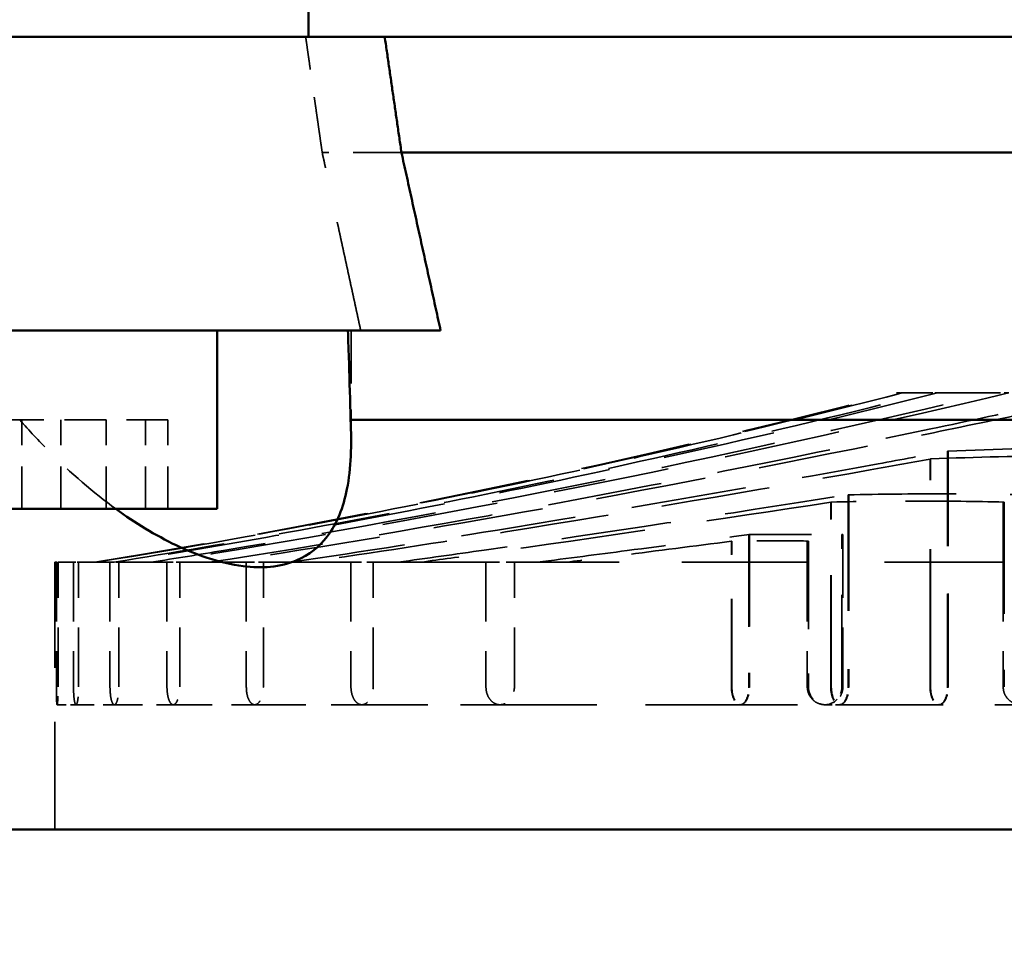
# Model space of a CAD drawing. Header units: millimetres. Extents: x -34725 to 178350, y -13707 to 126150.
# Tile 134 of 256: x 44972 to 45083, y 8165 to 8268. Entities that reach past the tile are written whole.
import ezdxf

# ---------------------------------------------------------------- set-up
doc = ezdxf.new("R2010")
doc.units = ezdxf.units.MM
doc.linetypes.add('DASHED', pattern=[0.75, 0.5, -0.25])
doc.layers.get('Defpoints').update_dxf_attribs({"linetype": 'CONTINUOUS'})
for name, color, linetype, lineweight in [('AM_0', 7, 'CONTINUOUS', 50), ('AM_5', 3, 'CONTINUOUS', 25), ('P-AM_0', 7, 'CONTINUOUS', 50), ('Sichtbar (ISO)', 7, 'CONTINUOUS', 50), ('Verdeckt (ISO)', 7, 'DASHED', 35)]:
    doc.layers.add(name, color=color, linetype=linetype, lineweight=lineweight)
doc.styles.get("Standard").update_dxf_attribs({"font": 'isocp.shx'})
doc.dimstyles.new('AM_ISO', dxfattribs={"dimtxt": 3.5, "dimasz": 2.5, "dimexe": 2, "dimexo": 1, "dimgap": 0.6, "dimtad": 1, "dimdsep": 46, "dimtxsty": 'Standard', "dimcen": 0, "dimclrd": 256, "dimclre": 256, "dimclrt": 2, "dimadec": 0, "dimazin": 2, "dimtp": 0.1, "dimtm": 0.1, "dimtfac": 0.71, "dimtmove": 0, "dimatfit": 3, "dimfxl": 1, "dimtfill": 1, "dimtfillclr": 256, "dimlwd": -1, "dimlwe": -1, "dimarcsym": 0})

# ---------------------------------------------------------------- blocks, each defined once
blk = doc.blocks.new('*D66')
at = {"layer": 'AM_5', "transparency": 16777216}
for p, q in [((42676.9, 5358.19), (42676.9, 9633.73)), ((49596.9, 4508.19), (49596.9, 9633.73)), ((43051.9, 9333.73), (49221.9, 9333.73))]:
    blk.add_line(p, q, dxfattribs=at)
for points in [[(43051.9, 9396.23), (43051.9, 9271.23), (42676.9, 9333.73)], [(49221.9, 9396.23), (49221.9, 9271.23), (49596.9, 9333.73)]]:
    blk.add_solid(points, dxfattribs=at)
at = {"layer": 'Defpoints', "color": 0, "transparency": 16777216}
for p in [(49596.9, 9333.73), (42676.9, 5208.19), (49596.9, 4358.19)]:
    blk.add_point(p, dxfattribs=at)
at = {"layer": 'AM_5', "color": 2, "transparency": 16777216, "insert": (47122.13, 9817.38), "char_height": 525, "attachment_point": 5, "bg_fill": 3, "box_fill_scale": 1.1, "bg_fill_color": 256, "bg_fill_true_color": 13158600, "bg_fill_transparency": 0}
blk.add_mtext('6920', dxfattribs=at)
blk = doc.blocks.new('A$C5cacc3fa')
at = {"layer": 'Sichtbar (ISO)'}
for p, q in [((-1547.33, -2628.79), (-1547.33, -2108.79)), ((-1491.33, -2114.89), (-1491.33, -2149.63)), ((-1458.33, -2114.89), (-1458.33, -2149.63)), ((-1511.33, -2127.52), (-1511.33, -2157.52)), ((-1491.33, -2152.05), (-1491.33, -2149.63)), ((-1458.33, -2149.63), (-1458.33, -2152.05)), ((-1491.33, -2152.05), (-1491.33, -2182.62)), ((-1458.33, -2152.05), (-1458.33, -2176.34)), ((-1491.33, -2157.52), (-1511.33, -2157.52)), ((-1438.33, -2167.8), (-1458.33, -2167.8)), ((-1501.33, -2342.52), (-1501.33, -2172.5)), ((-1458.33, -2340.76), (-1458.33, -2176.34)), ((-1471.33, -2340.2), (-1471.33, -2178.22))]:
    blk.add_line(p, q, dxfattribs=at)
for points, knots in [([(-1501.33, -2172.5), (-1504.15, -2172.65), (-1506.79, -2172.56), (-1511.17, -2171.69), (-1512.99, -2170.98), (-1515.61, -2169), (-1516.52, -2167.86), (-1517.49, -2165.57), (-1517.74, -2164.58), (-1517.93, -2162.54), (-1517.9, -2161.51), (-1517.61, -2159.14), (-1517.29, -2157.78), (-1516.07, -2154.09), (-1514.93, -2151.75), (-1512.88, -2148.36), (-1512.15, -2147.25), (-1511.33, -2146.13)], [-76.122252, -76.122252, -76.122252, -76.122252, -73.81835, -73.81835, -71.778538, -71.778538, -70.113111, -70.113111, -69.048394, -69.048394, -68.090703, -68.090703, -66.920622, -66.920622, -64.965991, -64.965991, -64.029155, -64.029155, -64.029155, -64.029155]), ([(-1491.33, -2172.2), (-1492.53, -2172.25), (-1493.73, -2172.29), (-1497.06, -2172.4), (-1499.2, -2172.46), (-1501.33, -2172.5)], [3.0150004, 3.0150004, 3.0150004, 3.0150004, 3.3549461, 3.3549461, 3.9628977, 3.9628977, 3.9628977, 3.9628977])]:
    blk.add_open_spline(points, degree=3, knots=knots, dxfattribs=at)
for points, weights in [([(-1458.33, -2176.34), (-1464.85, -2177.28), (-1471.33, -2178.22)], [1, 1.00000598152, 1]), ([(-1471.33, -2178.22), (-1481.42, -2180.44), (-1491.33, -2182.62)], [1, 1.00003339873, 1])]:
    blk.add_rational_spline(points, weights, degree=2, dxfattribs=at)
at = {"layer": 'Verdeckt (ISO)', "ltscale": 9.347156}
for p, q in [((-1501.33, -2135.58), (-1501.33, -2133.03)), ((-1501.33, -2145.06), (-1501.33, -2135.58)), ((-1501.33, -2152), (-1501.33, -2145.06))]:
    blk.add_line(p, q, dxfattribs=at)
at = {"layer": 'Verdeckt (ISO)', "ltscale": 9.523383}
for p, q in [((-1511.33, -2135.58), (-1501.33, -2135.58)), ((-1511.33, -2139.98), (-1501.33, -2139.98)), ((-1511.33, -2145.06), (-1501.33, -2145.06)), ((-1511.33, -2149.46), (-1501.33, -2149.46)), ((-1511.33, -2152), (-1501.33, -2152))]:
    blk.add_line(p, q, dxfattribs=at)
at = {"layer": 'Verdeckt (ISO)', "ltscale": 24.189648}
blk.add_line((-1547.33, -2139.29), (-1517.33, -2139.29), dxfattribs=at)
at = {"layer": 'Verdeckt (ISO)', "ltscale": 8.573233}
blk.add_line((-1517.33, -2139.47), (-1517.33, -2139.29), dxfattribs=at)
at = {"layer": 'Verdeckt (ISO)', "ltscale": 2.019995}
blk.add_line((-1533.33, -2139.55), (-1533.33, -2141.67), dxfattribs=at)
at = {"layer": 'Verdeckt (ISO)', "ltscale": 13.332776}
for p, q in [((-1517.33, -2139.47), (-1531.33, -2139.47)), ((-1531.33, -2139.66), (-1517.33, -2139.66)), ((-1517.33, -2141.39), (-1531.33, -2141.39)), ((-1531.33, -2141.97), (-1517.33, -2141.97)), ((-1517.33, -2145.49), (-1531.33, -2145.49)), ((-1531.33, -2146.48), (-1517.33, -2146.48)), ((-1517.33, -2151.89), (-1531.33, -2151.89)), ((-1531.33, -2153.32), (-1517.33, -2153.32)), ((-1517.33, -2160.8), (-1531.33, -2160.8)), ((-1531.33, -2162.71), (-1517.33, -2162.71)), ((-1517.33, -2172.55), (-1531.33, -2172.55)), ((-1531.33, -2175.03), (-1517.33, -2175.03)), ((-1517.33, -2187.71), (-1531.33, -2187.71)), ((-1531.33, -2190.9), (-1517.33, -2190.9)), ((-1517.33, -2223.79), (-1531.33, -2223.79)), ((-1531.33, -2227.79), (-1517.33, -2227.79)), ((-1517.33, -2245.79), (-1531.33, -2245.79))]:
    blk.add_line(p, q, dxfattribs=at)
at = {"layer": 'Verdeckt (ISO)', "ltscale": 0.182702}
blk.add_line((-1517.33, -2139.47), (-1517.33, -2139.66), dxfattribs=at)
at = {"layer": 'Verdeckt (ISO)', "ltscale": 21.877224}
blk.add_line((-1517.33, -2141.39), (-1517.33, -2139.66), dxfattribs=at)
at = {"layer": 'Verdeckt (ISO)', "ltscale": 0.55343}
blk.add_line((-1517.33, -2141.39), (-1517.33, -2141.97), dxfattribs=at)
at = {"layer": 'Verdeckt (ISO)', "ltscale": 4.097777}
blk.add_line((-1533.33, -2141.67), (-1533.33, -2145.98), dxfattribs=at)
at = {"layer": 'Verdeckt (ISO)', "ltscale": 22.188759}
blk.add_line((-1517.33, -2145.49), (-1517.33, -2141.97), dxfattribs=at)
at = {"layer": 'Verdeckt (ISO)', "ltscale": 6.299582}
blk.add_line((-1533.33, -2145.98), (-1533.33, -2152.59), dxfattribs=at)
at = {"layer": 'Verdeckt (ISO)', "ltscale": 0.940269}
blk.add_line((-1517.33, -2145.49), (-1517.33, -2146.48), dxfattribs=at)
at = {"layer": 'Verdeckt (ISO)', "ltscale": 22.739004}
blk.add_line((-1517.33, -2151.89), (-1517.33, -2146.48), dxfattribs=at)
at = {"layer": 'Verdeckt (ISO)', "ltscale": 8.712307}
blk.add_line((-1533.33, -2152.59), (-1533.33, -2161.74), dxfattribs=at)
at = {"layer": 'Verdeckt (ISO)', "ltscale": 1.356705}
blk.add_line((-1517.33, -2151.89), (-1517.33, -2153.32), dxfattribs=at)
at = {"layer": 'Verdeckt (ISO)', "ltscale": 23.58321}
blk.add_line((-1517.33, -2160.8), (-1517.33, -2153.32), dxfattribs=at)
at = {"layer": 'Verdeckt (ISO)', "ltscale": 1.821458}
blk.add_line((-1517.33, -2160.8), (-1517.33, -2162.71), dxfattribs=at)
at = {"layer": 'Verdeckt (ISO)', "ltscale": 11.464278}
blk.add_line((-1533.33, -2161.74), (-1533.33, -2173.78), dxfattribs=at)
at = {"layer": 'Verdeckt (ISO)', "ltscale": 24.821342}
blk.add_line((-1517.33, -2172.55), (-1517.33, -2162.71), dxfattribs=at)
at = {"layer": 'Verdeckt (ISO)', "ltscale": 10.867478}
blk.add_line((-1471.33, -2178.22), (-1471.33, -2169.32), dxfattribs=at)
at = {"layer": 'Verdeckt (ISO)', "ltscale": 2.363717}
blk.add_line((-1517.33, -2172.55), (-1517.33, -2175.03), dxfattribs=at)
at = {"layer": 'Verdeckt (ISO)', "ltscale": 11.839312}
blk.add_line((-1491.33, -2172.57), (-1503.76, -2172.57), dxfattribs=at)
at = {"layer": 'Verdeckt (ISO)', "ltscale": 14.769024}
blk.add_line((-1533.33, -2173.78), (-1533.33, -2189.29), dxfattribs=at)
at = {"layer": 'Verdeckt (ISO)', "ltscale": 26.638676}
for p, q in [((-1517.33, -2187.71), (-1517.33, -2175.03)), ((-1517.33, -2245.79), (-1517.33, -2227.79))]:
    blk.add_line(p, q, dxfattribs=at)
at = {"layer": 'Verdeckt (ISO)', "ltscale": 3.034942}
blk.add_line((-1517.33, -2187.71), (-1517.33, -2190.9), dxfattribs=at)
at = {"layer": 'Verdeckt (ISO)', "ltscale": 21.768898}
blk.add_line((-1533.33, -2189.29), (-1533.33, -2216.28), dxfattribs=at)
at = {"layer": 'Verdeckt (ISO)', "ltscale": 28.177946}
blk.add_line((-1517.33, -2223.79), (-1517.33, -2190.9), dxfattribs=at)
at = {"layer": 'Verdeckt (ISO)', "ltscale": 19.787109}
blk.add_line((-1531.33, -2215.27), (-1514.97, -2215.27), dxfattribs=at)
at = {"layer": 'Verdeckt (ISO)', "ltscale": 19.815084}
for p, q in [((-1531.33, -2215.33), (-1514.95, -2215.33)), ((-1514.95, -2223.91), (-1531.33, -2223.91))]:
    blk.add_line(p, q, dxfattribs=at)
at = {"layer": 'Verdeckt (ISO)', "ltscale": 12.801457}
blk.add_line((-1533.33, -2216.28), (-1533.33, -2225.79), dxfattribs=at)
at = {"layer": 'Verdeckt (ISO)', "ltscale": 20.676773}
for p, q in [((-1514.23, -2217.24), (-1531.33, -2217.24)), ((-1531.33, -2227.67), (-1514.23, -2227.67))]:
    blk.add_line(p, q, dxfattribs=at)
at = {"layer": 'Verdeckt (ISO)', "ltscale": 20.705349}
blk.add_line((-1514.21, -2217.3), (-1531.33, -2217.3), dxfattribs=at)
at = {"layer": 'Verdeckt (ISO)', "ltscale": 22.589703}
blk.add_line((-1517.33, -2223.79), (-1514.97, -2223.79), dxfattribs=at)
at = {"layer": 'Verdeckt (ISO)', "ltscale": 1.570911}
blk.add_line((-1533.33, -2225.79), (-1533.33, -2227.44), dxfattribs=at)
at = {"layer": 'Verdeckt (ISO)', "ltscale": 25.080122}
blk.add_line((-1531.33, -2226.43), (-1510.59, -2226.43), dxfattribs=at)
at = {"layer": 'Verdeckt (ISO)', "ltscale": 25.111382}
for p, q in [((-1531.33, -2226.49), (-1510.57, -2226.49)), ((-1510.57, -2245.91), (-1531.33, -2245.91))]:
    blk.add_line(p, q, dxfattribs=at)
at = {"layer": 'Verdeckt (ISO)', "ltscale": 23.205763}
blk.add_line((-1533.33, -2227.44), (-1533.33, -2247.79), dxfattribs=at)
at = {"layer": 'Verdeckt (ISO)', "ltscale": 29.090322}
blk.add_line((-1514.21, -2227.79), (-1517.33, -2227.79), dxfattribs=at)
at = {"layer": 'Verdeckt (ISO)', "ltscale": 26.072294}
blk.add_line((-1509.77, -2228.39), (-1531.33, -2228.39), dxfattribs=at)
at = {"layer": 'Verdeckt (ISO)', "ltscale": 26.104095}
blk.add_line((-1509.75, -2228.45), (-1531.33, -2228.45), dxfattribs=at)
at = {"layer": 'Verdeckt (ISO)', "ltscale": 8.577396}
blk.add_line((-1498.33, -2234.09), (-1498.33, -2233.79), dxfattribs=at)
at = {"layer": 'Verdeckt (ISO)', "ltscale": 0.311365}
blk.add_line((-1498.33, -2234.09), (-1498.33, -2234.42), dxfattribs=at)
at = {"layer": 'Verdeckt (ISO)', "ltscale": 22.08386}
blk.add_line((-1498.33, -2237.4), (-1498.33, -2234.42), dxfattribs=at)
at = {"layer": 'Verdeckt (ISO)', "ltscale": 30.925901}
blk.add_line((-1531.33, -2237.58), (-1505.76, -2237.58), dxfattribs=at)
at = {"layer": 'Verdeckt (ISO)', "ltscale": 30.960028}
blk.add_line((-1531.33, -2237.64), (-1505.73, -2237.64), dxfattribs=at)
at = {"layer": 'Verdeckt (ISO)', "ltscale": 0.960337}
blk.add_line((-1498.33, -2237.4), (-1498.33, -2238.41), dxfattribs=at)
at = {"layer": 'Verdeckt (ISO)', "ltscale": 23.054117}
blk.add_line((-1498.33, -2244.63), (-1498.33, -2238.41), dxfattribs=at)
at = {"layer": 'Verdeckt (ISO)', "ltscale": 21.337854}
blk.add_line((-1504.87, -2239.55), (-1531.33, -2239.55), dxfattribs=at)
at = {"layer": 'Verdeckt (ISO)', "ltscale": 21.360899}
blk.add_line((-1504.84, -2239.61), (-1531.33, -2239.61), dxfattribs=at)
at = {"layer": 'Verdeckt (ISO)', "ltscale": 1.699572}
blk.add_line((-1498.33, -2244.63), (-1498.33, -2246.41), dxfattribs=at)
at = {"layer": 'Verdeckt (ISO)', "ltscale": 28.138655}
blk.add_line((-1517.33, -2245.79), (-1510.59, -2245.79), dxfattribs=at)
at = {"layer": 'Verdeckt (ISO)', "ltscale": 24.731554}
blk.add_arc((-531.41, -1982.66), 999, 189.28203, 194.55945, dxfattribs=at)
at = {"layer": 'Verdeckt (ISO)', "ltscale": 3.175662}
for centre, start_param, end_param in [((-1531.33, -2216.28), 1.570806, 3.141593), ((-1531.33, -2216.28), 3.141593, 4.712379), ((-1531.33, -2227.44), 1.570806, 3.141593), ((-1531.33, -2227.44), 3.141593, 4.712379), ((-1531.33, -2238.59), 1.570806, 3.141593), ((-1531.33, -2238.59), 3.141593, 4.712379)]:
    blk.add_ellipse(centre, major_axis=(2, 0), ratio=0.507028, start_param=start_param, end_param=end_param, dxfattribs=at)
at = {"layer": 'Verdeckt (ISO)', "ltscale": 3.07027}
for centre, major_axis, ratio, start_param, end_param in [((-1531.33, -2216.28), (2, 0), 0.475801, 1.570806, 3.141593), ((-1531.33, -2216.28), (2, 0), 0.475801, 3.141593, 4.712379), ((-1531.33, -2225.79), (-2, 0), 0.938412, 4.712399, 6.283185), ((-1531.33, -2225.79), (-2, 0), 0.938412, 0, 1.570786), ((-1531.33, -2227.44), (2, 0), 0.475801, 1.570806, 3.141593), ((-1531.33, -2227.44), (2, 0), 0.475801, 3.141593, 4.712379), ((-1531.33, -2238.59), (2, 0), 0.475801, 1.570806, 3.141593), ((-1531.33, -2238.59), (2, 0), 0.475801, 3.141593, 4.712379)]:
    blk.add_ellipse(centre, major_axis=major_axis, ratio=ratio, start_param=start_param, end_param=end_param, dxfattribs=at)
at = {"layer": 'Verdeckt (ISO)', "ltscale": 14.09674}
blk.add_open_spline([(-1511.33, -2146.13), (-1509.53, -2143.65), (-1507.37, -2141.12), (-1503.73, -2137.51), (-1502.56, -2136.43), (-1501.33, -2135.35)], degree=3, knots=[-64.029155, -64.029155, -64.029155, -64.029155, -61.964411, -61.964411, -61.07507, -61.07507, -61.07507, -61.07507], dxfattribs=at)
at = {"layer": 'Verdeckt (ISO)', "ltscale": 5.98706}
blk.add_open_spline([(-1531.33, -2139.47), (-1531.46, -2139.47), (-1531.59, -2139.47), (-1531.71, -2139.47), (-1531.84, -2139.47), (-1531.97, -2139.47), (-1532.09, -2139.47), (-1532.22, -2139.47), (-1532.34, -2139.48), (-1532.45, -2139.48), (-1532.55, -2139.48), (-1532.65, -2139.49), (-1532.74, -2139.49), (-1532.83, -2139.49), (-1532.92, -2139.5), (-1532.99, -2139.5), (-1533.06, -2139.51), (-1533.13, -2139.51), (-1533.18, -2139.52), (-1533.23, -2139.52), (-1533.27, -2139.53), (-1533.29, -2139.54), (-1533.32, -2139.54), (-1533.33, -2139.55), (-1533.33, -2139.55), (-1533.33, -2139.56), (-1533.32, -2139.57), (-1533.29, -2139.57), (-1533.27, -2139.58), (-1533.23, -2139.59), (-1533.18, -2139.59), (-1533.13, -2139.6), (-1533.06, -2139.6), (-1532.99, -2139.61), (-1532.92, -2139.62), (-1532.83, -2139.62), (-1532.74, -2139.63), (-1532.65, -2139.63), (-1532.55, -2139.63), (-1532.45, -2139.64), (-1532.34, -2139.64), (-1532.22, -2139.65), (-1532.09, -2139.65), (-1531.97, -2139.65), (-1531.84, -2139.65), (-1531.71, -2139.66), (-1531.59, -2139.66), (-1531.46, -2139.66), (-1531.33, -2139.66)], degree=3, knots=[6.030508, 6.030508, 6.030508, 6.030508, 6.407148, 6.407148, 6.407148, 6.783808, 6.783808, 6.783808, 7.160468, 7.160468, 7.160468, 7.537128, 7.537128, 7.537128, 7.914212, 7.914212, 7.914212, 8.291295, 8.291295, 8.291295, 8.668379, 8.668379, 8.668379, 9.045463, 9.045463, 9.045463, 9.422669, 9.422669, 9.422669, 9.799875, 9.799875, 9.799875, 10.177081, 10.177081, 10.177081, 10.554288, 10.554288, 10.554288, 10.93096, 10.93096, 10.93096, 11.307632, 11.307632, 11.307632, 11.684304, 11.684304, 11.684304, 12.060956, 12.060956, 12.060956, 12.060956], dxfattribs=at)
at = {"layer": 'Verdeckt (ISO)', "ltscale": 6.014274}
blk.add_open_spline([(-1531.33, -2141.39), (-1531.58, -2141.39), (-1531.85, -2141.4), (-1532.34, -2141.43), (-1532.56, -2141.45), (-1532.92, -2141.5), (-1533.07, -2141.53), (-1533.28, -2141.6), (-1533.33, -2141.64), (-1533.33, -2141.71), (-1533.28, -2141.75), (-1533.08, -2141.82), (-1532.92, -2141.86), (-1532.57, -2141.91), (-1532.34, -2141.93), (-1531.85, -2141.97), (-1531.58, -2141.97), (-1531.33, -2141.97)], degree=3, knots=[0.000002, 0.000002, 0.000002, 0.000002, 0.075293, 0.075293, 0.150586, 0.150586, 0.226719, 0.226719, 0.3028521, 0.3028521, 0.3788412, 0.3788412, 0.4548303, 0.4548303, 0.5303508, 0.5303508, 0.6058694, 0.6058694, 0.6058694, 0.6058694], dxfattribs=at)
at = {"layer": 'Verdeckt (ISO)', "ltscale": 24.763113}
blk.add_open_spline([(-1517.33, -2143.97), (-1515.59, -2154.61), (-1513.72, -2164.99), (-1510.3, -2182.45), (-1508.69, -2190.23), (-1505.19, -2206.12), (-1503.3, -2214.23), (-1500.34, -2226.25), (-1499.34, -2230.18), (-1498.33, -2234.09)], degree=3, knots=[718.542701, 718.542701, 718.542701, 718.542701, 721.607486, 721.607486, 723.878633, 723.878633, 726.14978, 726.14978, 727.25695, 727.25695, 727.25695, 727.25695], dxfattribs=at)
at = {"layer": 'Verdeckt (ISO)', "ltscale": 24.797564}
blk.add_open_spline([(-1498.33, -2234.42), (-1499.56, -2229.65), (-1500.77, -2224.83), (-1503.89, -2211.99), (-1505.74, -2203.96), (-1509.17, -2188.2), (-1510.74, -2180.49), (-1513.98, -2163.76), (-1515.71, -2154.07), (-1517.33, -2144.17)], degree=3, knots=[13.311395, 13.311395, 13.311395, 13.311395, 14.666321, 14.666321, 16.91655, 16.91655, 19.166779, 19.166779, 22.028474, 22.028474, 22.028474, 22.028474], dxfattribs=at)
at = {"layer": 'Verdeckt (ISO)', "ltscale": 6.072949}
blk.add_open_spline([(-1531.33, -2145.49), (-1531.58, -2145.49), (-1531.85, -2145.51), (-1532.34, -2145.55), (-1532.56, -2145.59), (-1532.92, -2145.67), (-1533.07, -2145.73), (-1533.28, -2145.85), (-1533.33, -2145.92), (-1533.33, -2146.04), (-1533.28, -2146.11), (-1533.08, -2146.23), (-1532.92, -2146.29), (-1532.57, -2146.38), (-1532.34, -2146.42), (-1531.85, -2146.47), (-1531.58, -2146.48), (-1531.33, -2146.48)], degree=3, knots=[0.000002, 0.000002, 0.000002, 0.000002, 0.0752166, 0.0752166, 0.1504332, 0.1504332, 0.2280883, 0.2280883, 0.3057434, 0.3057434, 0.3829186, 0.3829186, 0.4600939, 0.4600939, 0.5359396, 0.5359396, 0.6117833, 0.6117833, 0.6117833, 0.6117833], dxfattribs=at)
at = {"layer": 'Verdeckt (ISO)', "ltscale": 25.115316}
blk.add_open_spline([(-1517.33, -2145.94), (-1516.25, -2152.6), (-1515.12, -2159.15), (-1512.67, -2172.66), (-1511.24, -2180.12), (-1508.13, -2195.35), (-1506.46, -2203.12), (-1502.66, -2219.83), (-1500.51, -2228.76), (-1498.33, -2237.4)], degree=3, knots=[718.061498, 718.061498, 718.061498, 718.061498, 720.011, 720.011, 722.180513, 722.180513, 724.350026, 724.350026, 726.855715, 726.855715, 726.855715, 726.855715], dxfattribs=at)
at = {"layer": 'Verdeckt (ISO)', "ltscale": 25.224432}
blk.add_open_spline([(-1498.33, -2238.41), (-1500.71, -2228.91), (-1503.07, -2219.02), (-1507, -2201.39), (-1508.64, -2193.67), (-1511.68, -2178.54), (-1513.08, -2171.13), (-1515.37, -2158.33), (-1516.37, -2152.48), (-1517.33, -2146.53)], degree=3, knots=[12.795106, 12.795106, 12.795106, 12.795106, 15.56959, 15.56959, 17.723418, 17.723418, 19.877245, 19.877245, 21.622947, 21.622947, 21.622947, 21.622947], dxfattribs=at)
at = {"layer": 'Verdeckt (ISO)', "ltscale": 25.915924}
blk.add_open_spline([(-1517.33, -2150.12), (-1516.9, -2152.85), (-1516.46, -2155.55), (-1513.72, -2171.97), (-1510.93, -2187.04), (-1504.81, -2216.71), (-1501.51, -2231.32), (-1498.33, -2244.63)], degree=3, knots=[717.502446, 717.502446, 717.502446, 717.502446, 718.315889, 718.315889, 722.495771, 722.495771, 726.581419, 726.581419, 726.581419, 726.581419], dxfattribs=at)
at = {"layer": 'Verdeckt (ISO)', "ltscale": 26.120176}
blk.add_open_spline([(-1498.33, -2246.41), (-1498.52, -2245.59), (-1498.72, -2244.77), (-1502.06, -2230.47), (-1505.37, -2215.6), (-1511.4, -2185.76), (-1514.13, -2170.77), (-1516.69, -2155.13), (-1517.01, -2153.14), (-1517.33, -2151.13)], degree=3, knots=[11.779552, 11.779552, 11.779552, 11.779552, 12.031228, 12.031228, 16.184999, 16.184999, 20.33877, 20.33877, 20.940117, 20.940117, 20.940117, 20.940117], dxfattribs=at)
at = {"layer": 'Verdeckt (ISO)', "ltscale": 6.168282}
blk.add_open_spline([(-1531.33, -2151.89), (-1531.58, -2151.89), (-1531.85, -2151.91), (-1532.33, -2151.98), (-1532.55, -2152.03), (-1532.91, -2152.15), (-1533.07, -2152.23), (-1533.28, -2152.41), (-1533.33, -2152.5), (-1533.33, -2152.68), (-1533.28, -2152.78), (-1533.08, -2152.95), (-1532.92, -2153.04), (-1532.57, -2153.16), (-1532.35, -2153.22), (-1531.85, -2153.3), (-1531.58, -2153.32), (-1531.33, -2153.32)], degree=3, knots=[0.000002, 0.000002, 0.000002, 0.000002, 0.0751017, 0.0751017, 0.1502034, 0.1502034, 0.2303349, 0.2303349, 0.3104664, 0.3104664, 0.389558, 0.389558, 0.4686496, 0.4686496, 0.5450246, 0.5450246, 0.6213976, 0.6213976, 0.6213976, 0.6213976], dxfattribs=at)
at = {"layer": 'Verdeckt (ISO)', "ltscale": 25.743126}
blk.add_open_spline([(-1517.33, -2156.66), (-1515.44, -2168.94), (-1513.2, -2182.17), (-1508.06, -2209.94), (-1505.13, -2224.47), (-1501.46, -2241.95), (-1500.53, -2246.32), (-1499.57, -2250.76)], degree=3, knots=[717.21542, 717.21542, 717.21542, 717.21542, 720.876533, 720.876533, 724.919536, 724.919536, 726.233636, 726.233636, 726.233636, 726.233636], dxfattribs=at)
at = {"layer": 'Verdeckt (ISO)', "ltscale": 24.773409}
blk.add_open_spline([(-1500.55, -2248.73), (-1501.42, -2244.57), (-1502.27, -2240.47), (-1505.79, -2223.32), (-1508.64, -2208.86), (-1513.49, -2182.04), (-1515.56, -2169.68), (-1517.33, -2158.11)], degree=3, knots=[11.404805, 11.404805, 11.404805, 11.404805, 12.637448, 12.637448, 16.656945, 16.656945, 20.073412, 20.073412, 20.073412, 20.073412], dxfattribs=at)
at = {"layer": 'Verdeckt (ISO)', "ltscale": 6.311418}
blk.add_open_spline([(-1531.33, -2160.8), (-1531.58, -2160.8), (-1531.84, -2160.82), (-1532.33, -2160.91), (-1532.54, -2160.98), (-1532.91, -2161.14), (-1533.07, -2161.25), (-1533.28, -2161.49), (-1533.33, -2161.62), (-1533.33, -2161.86), (-1533.28, -2161.99), (-1533.08, -2162.22), (-1532.93, -2162.33), (-1532.57, -2162.51), (-1532.35, -2162.58), (-1531.86, -2162.68), (-1531.59, -2162.71), (-1531.33, -2162.71)], degree=3, knots=[0.000002, 0.000002, 0.000002, 0.000002, 0.0749478, 0.0749478, 0.1498956, 0.1498956, 0.2337336, 0.2337336, 0.3175717, 0.3175717, 0.3995287, 0.3995287, 0.4814858, 0.4814858, 0.5586671, 0.5586671, 0.6358464, 0.6358464, 0.6358464, 0.6358464], dxfattribs=at)
at = {"layer": 'Verdeckt (ISO)', "ltscale": 25.879137}
blk.add_open_spline([(-1517.33, -2165.77), (-1516.13, -2173.88), (-1514.83, -2182.23), (-1511.14, -2204.75), (-1508.63, -2218.89), (-1505.81, -2234.33), (-1505.33, -2236.95), (-1504.84, -2239.61)], degree=3, knots=[717.094218, 717.094218, 717.094218, 717.094218, 719.401263, 719.401263, 723.317878, 723.317878, 724.109387, 724.109387, 724.109387, 724.109387], dxfattribs=at)
at = {"layer": 'Verdeckt (ISO)', "ltscale": 24.466913}
blk.add_open_spline([(-1505.76, -2237.58), (-1506.17, -2235.31), (-1506.57, -2233.07), (-1509.24, -2218.07), (-1511.67, -2204), (-1515.12, -2182.45), (-1516.26, -2175), (-1517.33, -2167.73)], degree=3, knots=[12.417137, 12.417137, 12.417137, 12.417137, 13.094557, 13.094557, 16.98871, 16.98871, 19.04501, 19.04501, 19.04501, 19.04501], dxfattribs=at)
at = {"layer": 'Verdeckt (ISO)', "ltscale": 12.546185}
blk.add_rational_spline([(-1471.33, -2169.32), (-1464.85, -2168.39), (-1458.33, -2167.46)], [1, 1.00000581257, 1], degree=2, dxfattribs=at)
at = {"layer": 'Verdeckt (ISO)', "ltscale": 24.930536}
blk.add_rational_spline([(-1491.33, -2173.65), (-1481.42, -2171.5), (-1471.33, -2169.32)], [1, 1.00003243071, 1], degree=2, dxfattribs=at)
at = {"layer": 'Verdeckt (ISO)', "ltscale": 6.522743}
for points, knots in [([(-1531.33, -2172.55), (-1531.58, -2172.55), (-1531.84, -2172.58), (-1532.32, -2172.7), (-1532.53, -2172.79), (-1532.9, -2173), (-1533.06, -2173.14), (-1533.28, -2173.45), (-1533.33, -2173.62), (-1533.33, -2173.93), (-1533.28, -2174.09), (-1533.08, -2174.4), (-1532.93, -2174.55), (-1532.58, -2174.77), (-1532.36, -2174.87), (-1531.86, -2175), (-1531.59, -2175.03), (-1531.33, -2175.03)], [0.000002, 0.000002, 0.000002, 0.000002, 0.0747571, 0.0747571, 0.1495141, 0.1495141, 0.2387896, 0.2387896, 0.3280651, 0.3280651, 0.4142348, 0.4142348, 0.5004045, 0.5004045, 0.5788067, 0.5788067, 0.6572069, 0.6572069, 0.6572069, 0.6572069]), ([(-1531.33, -2245.79), (-1531.59, -2245.79), (-1531.86, -2245.84), (-1532.36, -2246.05), (-1532.58, -2246.21), (-1532.93, -2246.56), (-1533.08, -2246.79), (-1533.28, -2247.28), (-1533.33, -2247.55), (-1533.33, -2248.04), (-1533.28, -2248.31), (-1533.06, -2248.82), (-1532.9, -2249.06), (-1532.53, -2249.4), (-1532.32, -2249.55), (-1531.84, -2249.74), (-1531.58, -2249.79), (-1531.33, -2249.79)], [0.657157, 0.657157, 0.657157, 0.657157, 0.7355572, 0.7355572, 0.8139594, 0.8139594, 0.9001291, 0.9001291, 0.9862988, 0.9862988, 1.0755743, 1.0755743, 1.1648498, 1.1648498, 1.2396068, 1.2396068, 1.3143619, 1.3143619, 1.3143619, 1.3143619])]:
    blk.add_open_spline(points, degree=3, knots=knots, dxfattribs=at)
at = {"layer": 'Verdeckt (ISO)', "ltscale": 24.762812}
blk.add_open_spline([(-1517.33, -2177.83), (-1516.88, -2181.05), (-1516.43, -2184.29), (-1513.98, -2201.29), (-1511.86, -2215.04), (-1509.84, -2227.84), (-1509.8, -2228.14), (-1509.75, -2228.45)], degree=3, knots=[717.127291, 717.127291, 717.127291, 717.127291, 718.018355, 718.018355, 721.811826, 721.811826, 721.905503, 721.905503, 721.905503, 721.905503], dxfattribs=at)
at = {"layer": 'Verdeckt (ISO)', "ltscale": 28.138655}
blk.add_open_spline([(-1510.59, -2226.43), (-1512.47, -2214.14), (-1514.5, -2200.65), (-1516.71, -2184.89), (-1517.02, -2182.64), (-1517.33, -2180.39)], degree=3, knots=[13.46394, 13.46394, 13.46394, 13.46394, 17.18345, 17.18345, 17.804283, 17.804283, 17.804283, 17.804283], dxfattribs=at)
at = {"layer": 'Verdeckt (ISO)', "ltscale": 6.841771}
for points, knots in [([(-1531.33, -2187.71), (-1531.58, -2187.71), (-1531.84, -2187.75), (-1532.31, -2187.9), (-1532.51, -2188), (-1532.89, -2188.27), (-1533.06, -2188.46), (-1533.28, -2188.87), (-1533.33, -2189.08), (-1533.33, -2189.48), (-1533.28, -2189.69), (-1533.09, -2190.08), (-1532.93, -2190.27), (-1532.58, -2190.56), (-1532.36, -2190.68), (-1531.87, -2190.85), (-1531.6, -2190.9), (-1531.33, -2190.9)], [0.000002, 0.000002, 0.000002, 0.000002, 0.0745418, 0.0745418, 0.1490835, 0.1490835, 0.2464865, 0.2464865, 0.3438895, 0.3438895, 0.4363862, 0.4363862, 0.5288828, 0.5288828, 0.6092015, 0.6092015, 0.6895181, 0.6895181, 0.6895181, 0.6895181]), ([(-1531.33, -2223.79), (-1531.6, -2223.79), (-1531.87, -2223.85), (-1532.36, -2224.06), (-1532.58, -2224.21), (-1532.93, -2224.56), (-1533.09, -2224.8), (-1533.28, -2225.29), (-1533.33, -2225.55), (-1533.33, -2226.04), (-1533.28, -2226.32), (-1533.06, -2226.83), (-1532.89, -2227.08), (-1532.51, -2227.42), (-1532.31, -2227.55), (-1531.84, -2227.74), (-1531.58, -2227.79), (-1531.33, -2227.79)], [0.6893802, 0.6893802, 0.6893802, 0.6893802, 0.7696969, 0.7696969, 0.8500155, 0.8500155, 0.9425122, 0.9425122, 1.0350088, 1.0350088, 1.1324118, 1.1324118, 1.2298148, 1.2298148, 1.3043566, 1.3043566, 1.3788963, 1.3788963, 1.3788963, 1.3788963])]:
    blk.add_open_spline(points, degree=3, knots=knots, dxfattribs=at)
at = {"layer": 'Verdeckt (ISO)', "ltscale": 29.090322}
blk.add_open_spline([(-1517.33, -2193.45), (-1516.89, -2196.91), (-1516.45, -2200.29), (-1515.46, -2207.86), (-1514.84, -2212.56), (-1514.21, -2217.3)], degree=3, knots=[717.331114, 717.331114, 717.331114, 717.331114, 718.317024, 718.317024, 719.62258, 719.62258, 719.62258, 719.62258], dxfattribs=at)
at = {"layer": 'Verdeckt (ISO)', "ltscale": 22.589703}
blk.add_open_spline([(-1514.97, -2215.27), (-1515.51, -2211.05), (-1516.05, -2206.89), (-1516.8, -2200.98), (-1517.06, -2198.88), (-1517.33, -2196.74)], degree=3, knots=[14.461311, 14.461311, 14.461311, 14.461311, 15.626271, 15.626271, 16.247072, 16.247072, 16.247072, 16.247072], dxfattribs=at)
at = {"layer": 'Verdeckt (ISO)', "ltscale": 0.133255}
for points in [[(-1514.95, -2215.33), (-1514.95, -2215.31), (-1514.96, -2215.29), (-1514.97, -2215.27)], [(-1514.97, -2223.79), (-1514.96, -2223.83), (-1514.95, -2223.87), (-1514.95, -2223.91)]]:
    blk.add_open_spline(points, degree=3, dxfattribs=at)
at = {"layer": 'Verdeckt (ISO)', "ltscale": 11.555396}
blk.add_open_spline([(-1514.95, -2223.91), (-1514.94, -2222.47), (-1514.93, -2221.04), (-1514.93, -2219.62), (-1514.93, -2218.2), (-1514.94, -2216.77), (-1514.95, -2215.33)], degree=3, knots=[728.712569, 728.712569, 728.712569, 728.712569, 729.315724, 729.315724, 729.315724, 729.918879, 729.918879, 729.918879, 729.918879], dxfattribs=at)
at = {"layer": 'Verdeckt (ISO)', "ltscale": 14.047666}
blk.add_open_spline([(-1514.23, -2217.24), (-1514.22, -2218.99), (-1514.21, -2220.73), (-1514.21, -2222.45), (-1514.21, -2224.18), (-1514.22, -2225.92), (-1514.23, -2227.67)], degree=3, knots=[728.886225, 728.886225, 728.886225, 728.886225, 729.618614, 729.618614, 729.618614, 730.351003, 730.351003, 730.351003, 730.351003], dxfattribs=at)
at = {"layer": 'Verdeckt (ISO)', "ltscale": 0.133334}
for points in [[(-1514.21, -2217.3), (-1514.22, -2217.28), (-1514.23, -2217.26), (-1514.23, -2217.24)], [(-1514.23, -2227.67), (-1514.23, -2227.71), (-1514.22, -2227.75), (-1514.21, -2227.79)]]:
    blk.add_open_spline(points, degree=3, dxfattribs=at)
at = {"layer": 'Verdeckt (ISO)', "ltscale": 0.133706}
for points in [[(-1510.57, -2226.49), (-1510.58, -2226.47), (-1510.58, -2226.45), (-1510.59, -2226.43)], [(-1510.59, -2245.79), (-1510.58, -2245.83), (-1510.58, -2245.87), (-1510.57, -2245.91)]]:
    blk.add_open_spline(points, degree=3, dxfattribs=at)
at = {"layer": 'Verdeckt (ISO)', "ltscale": 22.151529}
blk.add_open_spline([(-1510.57, -2245.91), (-1510.5, -2242.64), (-1510.47, -2239.4), (-1510.47, -2236.2), (-1510.47, -2233), (-1510.5, -2229.76), (-1510.57, -2226.49)], degree=3, knots=[729.675646, 729.675646, 729.675646, 729.675646, 731.032535, 731.032535, 731.032535, 732.389425, 732.389425, 732.389425, 732.389425], dxfattribs=at)
at = {"layer": 'Verdeckt (ISO)', "ltscale": 24.261957}
blk.add_open_spline([(-1509.77, -2228.39), (-1509.69, -2231.98), (-1509.65, -2235.53), (-1509.65, -2239.03), (-1509.65, -2242.53), (-1509.69, -2246.08), (-1509.77, -2249.67)], degree=3, knots=[729.827246, 729.827246, 729.827246, 729.827246, 731.311921, 731.311921, 731.311921, 732.796597, 732.796597, 732.796597, 732.796597], dxfattribs=at)
at = {"layer": 'Verdeckt (ISO)', "ltscale": 0.133785}
blk.add_open_spline([(-1509.75, -2228.45), (-1509.76, -2228.43), (-1509.76, -2228.41), (-1509.77, -2228.39)], degree=3, dxfattribs=at)
at = {"layer": 'Verdeckt (ISO)', "ltscale": 0.13414}
blk.add_open_spline([(-1505.73, -2237.64), (-1505.74, -2237.62), (-1505.75, -2237.6), (-1505.76, -2237.58)], degree=3, dxfattribs=at)
at = {"layer": 'Verdeckt (ISO)', "ltscale": 25.892115}
blk.add_open_spline([(-1505.73, -2267.91), (-1505.52, -2262.79), (-1505.42, -2257.73), (-1505.42, -2252.78), (-1505.42, -2247.82), (-1505.52, -2242.77), (-1505.73, -2237.64)], degree=3, knots=[730.515684, 730.515684, 730.515684, 730.515684, 732.618751, 732.618751, 732.618751, 734.721817, 734.721817, 734.721817, 734.721817], dxfattribs=at)
at = {"layer": 'Verdeckt (ISO)', "ltscale": 27.47579}
blk.add_open_spline([(-1504.87, -2239.55), (-1504.61, -2245.06), (-1504.5, -2250.45), (-1504.5, -2255.61), (-1504.5, -2260.77), (-1504.61, -2266.15), (-1504.87, -2271.67)], degree=3, knots=[730.574501, 730.574501, 730.574501, 730.574501, 732.763582, 732.763582, 732.763582, 734.952664, 734.952664, 734.952664, 734.952664], dxfattribs=at)
at = {"layer": 'Verdeckt (ISO)', "ltscale": 0.13421}
blk.add_open_spline([(-1504.84, -2239.61), (-1504.85, -2239.59), (-1504.86, -2239.57), (-1504.87, -2239.55)], degree=3, dxfattribs=at)
blk = doc.blocks.new('PP_DRIVE DETAIL TOP VIEW_klein_1')
at = {"layer": 'AM_0', "xscale": -1}
blk.add_blockref('A$C5cacc3fa', (-3251.33, -1161.21), dxfattribs=at)

msp = doc.modelspace()

# ---------------------------------------------------------------- dimensions: what is measured, and where the dimension line sits
at = {"layer": 'AM_5'}
dim = msp.add_linear_dim(base=(49596.896, 9333.725), p1=(42676.896, 5208.188), p2=(49596.896, 4358.188), dimstyle='AM_ISO', override={"dimscale": 150, "dimtmove": 2}, dxfattribs=at)
dim.commit()
dim.dimension.update_dxf_attribs({"geometry": '*D66', "text_midpoint": (47122.13, 9817.383), "dimtype": 160})

# ---------------------------------------------------------------- next in the draw order: block references
at = {"layer": 'P-AM_0', "xscale": -1, "rotation": 90}
msp.add_blockref('PP_DRIVE DETAIL TOP VIEW_klein_1', (41675.64, 6473.188), dxfattribs=at)

doc.saveas('drawing.dxf')
